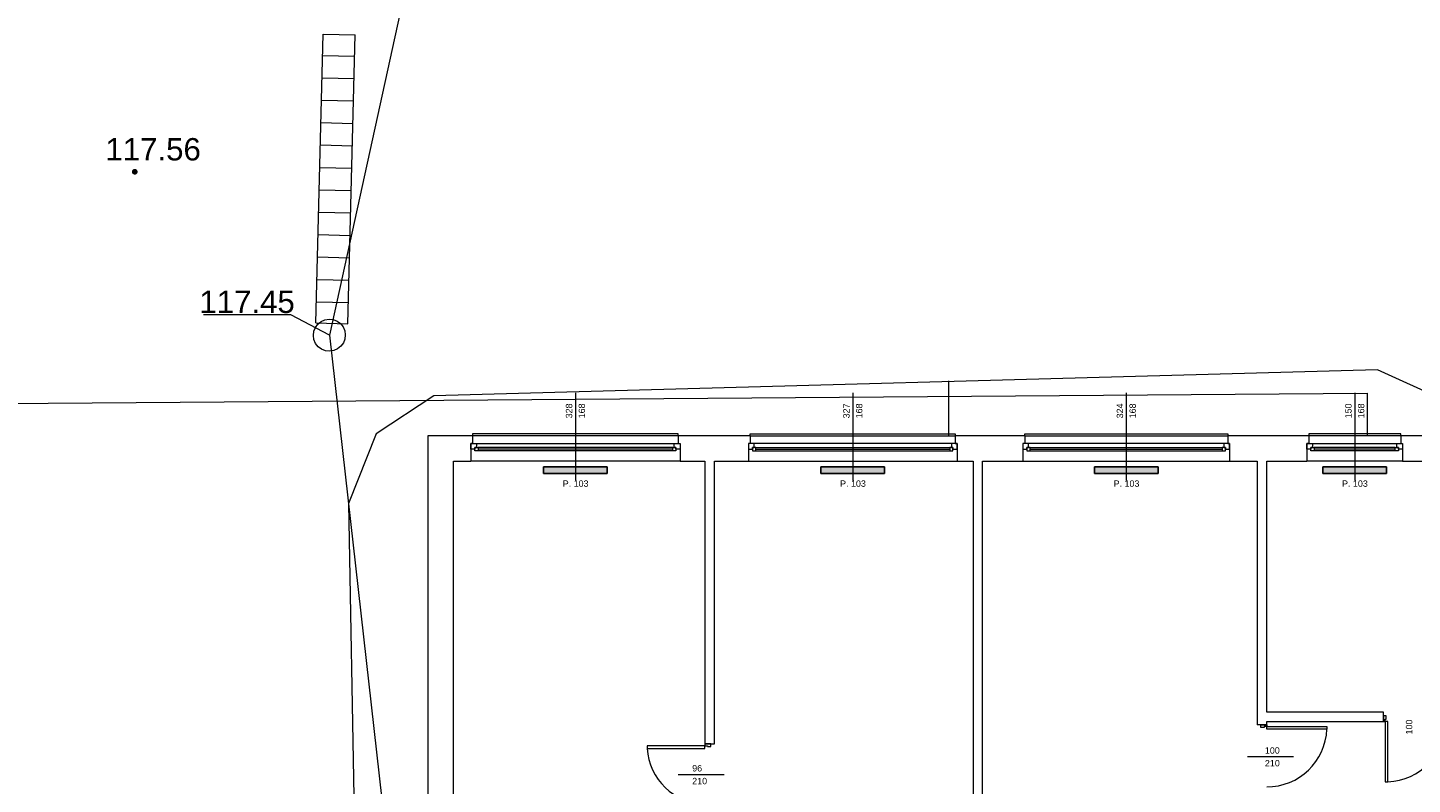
# Model space of a CAD drawing. Header units: millimetres. Extents: x 12683 to 90307, y 30842 to 62253.
# Tile 27 of 152: x 45199 to 47369, y 38340 to 39525. Entities that reach past the tile are written whole.
import ezdxf

# ---------------------------------------------------------------- set-up
doc = ezdxf.new("R2010")
doc.units = ezdxf.units.MM
doc.header["$LTSCALE"] = 0.6
for name, color, linetype, lineweight in [('zzz_podklady_drzwi_opisy', 252, 'Continuous', 15), ('zzz_podklady_okna_opisy', 252, 'Continuous', 15), ('zzz_podklady_sciany', 252, 'Continuous', 15), ('zzzz_mapa', 252, 'Continuous', 15)]:
    doc.layers.add(name, color=color, linetype=linetype, lineweight=lineweight)
doc.layers.add('zzz_podklady_grzejniki_ist', color=252, linetype='Continuous')
doc.styles.add('Arial', font='arial.ttf')
doc.styles.add('GENERATED_STYLE_1', font='ARIAL.TTF')

msp = doc.modelspace()

# ---------------------------------------------------------------- hatches: boundary and pattern name
at = {"layer": 'zzz_podklady_grzejniki_ist'}
for points in [[(46107.5, 38826.7), (46107.5, 38836.7), (46007.5, 38836.7), (46007.5, 38826.7)], [(46542, 38826.7), (46542, 38836.7), (46442, 38836.7), (46442, 38826.7)], [(46970.5, 38826.7), (46970.5, 38836.7), (46870.5, 38836.7), (46870.5, 38826.7)], [(47328.4, 38826.7), (47328.4, 38836.7), (47228.4, 38836.7), (47228.4, 38826.7)]]:
    msp.add_hatch(color=256, dxfattribs=at).paths.add_polyline_path(points, flags=0)
at = {"layer": 'zzzz_mapa'}
msp.add_hatch(color=256, dxfattribs=at).paths.add_polyline_path([(45367.2, 39303.7), (45366, 39303.5), (45364.9, 39303), (45364, 39302.3), (45363.3, 39301.3), (45362.9, 39300.2), (45362.8, 39299.1), (45363, 39297.9), (45363.4, 39296.8), (45364.2, 39295.9), (45365.1, 39295.2), (45366.2, 39294.8), (45367.4, 39294.7), (45368.6, 39294.9), (45369.6, 39295.3), (45370.5, 39296.1), (45371.2, 39297), (45371.7, 39298.1), (45371.8, 39299.3), (45371.6, 39300.5), (45371.1, 39301.5), (45370.4, 39302.4), (45369.4, 39303.1), (45368.3, 39303.6)])

# ---------------------------------------------------------------- linework, layer by layer
at = {"layer": 'zzz_podklady_drzwi_opisy'}
for p, q in [((47327.5, 38446.7), (47323.5, 38446.7)), ((47323.5, 38437.7), (47326.3, 38437.7)), ((47326.3, 38437.7), (47326.3, 38441.7)), ((47326.3, 38441.7), (47327.5, 38441.7)), ((47326.3, 38437.7), (47326.3, 38343.3)), ((47330.3, 38437.7), (47326.3, 38437.7)), ((47327.5, 38441.7), (47327.5, 38446.7)), ((47330.3, 38343.3), (47330.3, 38437.7)), ((47131.5, 38428.7), (47131.5, 38432.7)), ((47136.5, 38428.7), (47131.5, 38428.7)), ((47140.5, 38429.9), (47136.5, 38429.9)), ((47136.5, 38429.9), (47136.5, 38428.7)), ((47140.5, 38432.7), (47140.5, 38429.9)), ((47140.5, 38429.9), (47234.9, 38429.9)), ((47140.5, 38425.9), (47140.5, 38429.9)), ((47234.9, 38425.9), (47140.5, 38425.9)), ((47234.9, 38429.9), (47234.9, 38425.9)), ((46260.5, 38399.9), (46170.1, 38399.9)), ((46170.1, 38399.9), (46170.1, 38395.9)), ((46170.1, 38395.9), (46260.5, 38395.9)), ((46260.5, 38402.7), (46269.5, 38402.7)), ((46260.5, 38402.7), (46260.5, 38399.9)), ((46269.5, 38402.7), (46260.5, 38402.7)), ((46260.5, 38402.7), (46269.5, 38402.7)), ((46260.5, 38399.9), (46264.5, 38399.9)), ((46260.5, 38395.9), (46260.5, 38399.9)), ((46264.5, 38399.9), (46264.5, 38398.7)), ((46264.5, 38398.7), (46269.5, 38398.7)), ((46269.5, 38398.7), (46269.5, 38402.7)), ((47182.6, 38382.7), (47110.5, 38382.7)), ((46218.4, 38354.7), (46290.5, 38354.7)), ((47326.3, 38343.3), (47330.3, 38343.3))]:
    msp.add_line(p, q, dxfattribs=at)
for centre, radius, start, end in [((47326.3, 38437.7), 94.4, 272.4285, 0), ((47140.5, 38429.9), 94.4, 270, 357.5715), ((46260.5, 38399.9), 90.4, 182.536, 270)]:
    msp.add_arc(centre, radius, start, end, dxfattribs=at)
at = {"layer": 'zzz_podklady_grzejniki_ist'}
for p, q in [((46007.5, 38826.7), (46007.5, 38836.7)), ((46007.5, 38836.7), (46107.5, 38836.7)), ((46107.5, 38836.7), (46107.5, 38826.7)), ((46442, 38826.7), (46442, 38836.7)), ((46442, 38836.7), (46542, 38836.7)), ((46542, 38836.7), (46542, 38826.7)), ((46870.5, 38826.7), (46870.5, 38836.7)), ((46870.5, 38836.7), (46970.5, 38836.7)), ((46970.5, 38836.7), (46970.5, 38826.7)), ((47228.4, 38826.7), (47228.4, 38836.7)), ((47228.4, 38836.7), (47328.4, 38836.7)), ((47328.4, 38836.7), (47328.4, 38826.7)), ((46007.5, 38826.7), (46107.5, 38826.7)), ((46442, 38826.7), (46542, 38826.7)), ((46870.5, 38826.7), (46970.5, 38826.7)), ((47228.4, 38826.7), (47328.4, 38826.7))]:
    msp.add_line(p, q, dxfattribs=at)
at = {"layer": 'zzz_podklady_sciany'}
for p, q in [((45826.5, 38885.7), (45826.5, 38200.7)), ((45896.5, 38885.7), (45826.5, 38885.7)), ((45896.5, 38873.7), (45893.5, 38873.7)), ((45893.5, 38873.7), (45893.5, 38864.7)), ((46218.5, 38888.7), (45896.5, 38888.7)), ((45896.5, 38888.7), (45896.5, 38885.7)), ((45896.5, 38885.7), (45896.5, 38873.7)), ((46218.5, 38885.7), (45896.5, 38885.7)), ((46218.5, 38885.7), (46218.5, 38888.7)), ((46218.5, 38885.7), (46218.5, 38873.7)), ((46331.5, 38885.7), (46218.5, 38885.7)), ((46218.5, 38873.7), (46221.5, 38873.7)), ((46221.5, 38873.7), (46221.5, 38864.7)), ((46331.5, 38873.7), (46328.5, 38873.7)), ((46328.5, 38873.7), (46328.5, 38864.7)), ((46331.5, 38885.7), (46331.5, 38888.7)), ((46331.5, 38888.7), (46652.5, 38888.7)), ((46331.5, 38885.7), (46331.5, 38873.7)), ((46331.5, 38885.7), (46652.5, 38885.7)), ((46652.5, 38888.7), (46652.5, 38885.7)), ((46652.5, 38885.7), (46652.5, 38873.7)), ((46761.5, 38885.7), (46652.5, 38885.7)), ((46652.5, 38873.7), (46655.5, 38873.7)), ((46655.5, 38873.7), (46655.5, 38864.7)), ((46761.5, 38873.7), (46758.5, 38873.7)), ((46758.5, 38873.7), (46758.5, 38864.7)), ((46761.5, 38885.7), (46761.5, 38888.7)), ((46761.5, 38888.7), (47079.5, 38888.7)), ((46761.5, 38885.7), (46761.5, 38873.7)), ((46761.5, 38885.7), (47079.5, 38885.7)), ((47079.5, 38888.7), (47079.5, 38885.7)), ((47079.5, 38885.7), (47079.5, 38873.7)), ((47206.4, 38885.7), (47079.5, 38885.7)), ((47079.5, 38873.7), (47082.5, 38873.7)), ((47082.5, 38873.7), (47082.5, 38864.7)), ((47206.4, 38873.7), (47203.4, 38873.7)), ((47203.4, 38873.7), (47203.4, 38864.7)), ((47350.4, 38888.7), (47206.4, 38888.7)), ((47206.4, 38888.7), (47206.4, 38885.7)), ((47206.4, 38885.7), (47206.4, 38873.7)), ((47350.4, 38885.7), (47206.4, 38885.7)), ((47350.4, 38885.7), (47350.4, 38888.7)), ((47350.4, 38885.7), (47350.4, 38873.7)), ((47458.5, 38885.7), (47350.4, 38885.7)), ((47350.4, 38873.7), (47353.4, 38873.7)), ((47353.4, 38873.7), (47353.4, 38864.7)), ((45893.5, 38864.7), (45893.5, 38845.7)), ((46221.5, 38864.7), (46221.5, 38845.7)), ((46328.5, 38864.7), (46328.5, 38845.7)), ((46655.5, 38864.7), (46655.5, 38845.7)), ((46758.5, 38864.7), (46758.5, 38845.7)), ((47082.5, 38864.7), (47082.5, 38845.7)), ((47203.4, 38864.7), (47203.4, 38845.7)), ((47353.4, 38864.7), (47353.4, 38845.7)), ((45866.5, 38280.7), (45866.5, 38845.7)), ((45866.5, 38845.7), (45893.5, 38845.7)), ((46221.5, 38845.7), (45893.5, 38845.7)), ((46221.5, 38845.7), (45893.5, 38845.7)), ((46221.5, 38845.7), (46260.5, 38845.7)), ((46260.5, 38845.7), (46260.5, 38402.7)), ((46275.5, 38845.7), (46328.5, 38845.7)), ((46275.5, 38402.7), (46275.5, 38845.7)), ((46328.5, 38845.7), (46655.5, 38845.7)), ((46328.5, 38845.7), (46655.5, 38845.7)), ((46655.5, 38845.7), (46680.5, 38845.7)), ((46680.5, 38845.7), (46680.5, 38280.7)), ((46695.5, 38845.7), (46758.5, 38845.7)), ((46695.5, 38280.7), (46695.5, 38845.7)), ((46758.5, 38845.7), (47082.5, 38845.7)), ((46758.5, 38845.7), (47082.5, 38845.7)), ((47082.5, 38845.7), (47125.5, 38845.7)), ((47125.5, 38845.7), (47125.5, 38432.7)), ((47140.5, 38845.7), (47203.4, 38845.7)), ((47140.5, 38452.7), (47140.5, 38845.7)), ((47353.4, 38845.7), (47203.4, 38845.7)), ((47353.4, 38845.7), (47203.4, 38845.7)), ((47353.4, 38845.7), (47433.5, 38845.7)), ((47323.5, 38452.7), (47140.5, 38452.7)), ((47140.5, 38432.7), (47140.5, 38437.7)), ((47140.5, 38437.7), (47323.5, 38437.7)), ((47323.5, 38446.7), (47323.5, 38452.7)), ((47323.5, 38437.7), (47323.5, 38446.7)), ((47323.5, 38446.7), (47323.5, 38437.7)), ((47323.5, 38437.7), (47323.5, 38446.7)), ((47131.5, 38432.7), (47125.5, 38432.7)), ((47140.5, 38432.7), (47131.5, 38432.7)), ((47131.5, 38432.7), (47140.5, 38432.7)), ((47140.5, 38432.7), (47131.5, 38432.7)), ((46260.5, 38402.7), (46275.5, 38402.7))]:
    msp.add_line(p, q, dxfattribs=at)
at = {"layer": 'zzzz_mapa'}
for p, q in [((45611.8, 39074.9, 13.2), (45475.1, 39074.9, 13.2)), ((45672.1, 39043.2, -4), (45611.8, 39074.9, 13.2)), ((47313.9, 38988.7), (45835.9, 38948.3)), ((47424, 38938.8), (47313.9, 38988.7)), ((46642.5, 38885.7), (46642.5, 38971.7)), ((45835.9, 38948.3), (45745.3, 38888.7)), ((45745.3, 38888.7), (45701.9, 38779.3, 0)), ((45701.9, 38779.3, 0), (45727, 37406.5, 0))]:
    msp.add_line(p, q, dxfattribs=at)
at = {"layer": 'zzzz_mapa', "elevation": -4}
for points in [[(45651.1, 39062.3), (45662.2, 39514.9)], [(45662.2, 39514.9), (45712.4, 39513.6)], [(45701.2, 39061.1), (45712.4, 39513.6)], [(45661.4, 39481.6), (45711.6, 39480.3)], [(45661.4, 39481.6), (45711.6, 39480.3)], [(45660.6, 39446.5), (45710.7, 39445.3)], [(45660.6, 39446.5), (45710.7, 39445.3)], [(45659.7, 39411.4), (45709.8, 39410.2)], [(45659.7, 39411.4), (45709.8, 39410.2)], [(45658.8, 39376.3), (45709, 39375.1)], [(45658.8, 39376.3), (45709, 39375.1)], [(45658, 39341.2), (45708.1, 39340)], [(45658, 39341.2), (45708.1, 39340)], [(45657.1, 39306.1), (45707.2, 39304.9)], [(45657.1, 39306.1), (45707.2, 39304.9)], [(45656.2, 39271.1), (45706.4, 39269.8)], [(45656.2, 39271.1), (45706.4, 39269.8)], [(45655.4, 39236), (45705.5, 39234.7)], [(45655.4, 39236), (45705.5, 39234.7)], [(45654.5, 39200.9), (45704.6, 39199.6)], [(45654.5, 39200.9), (45704.6, 39199.6)], [(45653.6, 39165.8), (45703.8, 39164.6)], [(45653.6, 39165.8), (45703.8, 39164.6)], [(45652.8, 39130.7), (45702.9, 39129.5)], [(45652.8, 39130.7), (45702.9, 39129.5)], [(45651.9, 39095.6), (45702, 39094.4)], [(45651.9, 39095.6), (45702, 39094.4)], [(45651.1, 39062.3), (45701.2, 39061.1)], [(44749, 38933.2), (47298.1, 38952.4), (47298.1, 38885.7)]]:
    msp.add_lwpolyline(points, dxfattribs=at)
at = {"layer": 'zzzz_mapa', "elevation": -2}
msp.add_lwpolyline([(45697.1, 39043.7), (45696.4, 39037.2), (45694, 39031.1), (45690.1, 39025.8), (45685, 39021.7), (45679, 39019.1), (45672.5, 39018.2), (45666, 39018.9), (45659.9, 39021.3), (45654.7, 39025.2), (45650.6, 39030.3), (45648, 39036.3), (45647, 39042.8), (45647.8, 39049.3), (45650.2, 39055.4), (45654, 39060.7), (45659.2, 39064.7), (45665.2, 39067.3), (45671.6, 39068.3), (45678.1, 39067.6), (45684.2, 39065.2), (45689.5, 39061.3), (45693.6, 39056.2), (45696.2, 39050.1)], close=True, dxfattribs=at)

# ---------------------------------------------------------------- texts
at = {"layer": 'zzz_podklady_drzwi_opisy', "insert": (47368.7, 38417.7), "char_height": 10, "attachment_point": 7, "rotation": 90, "style": 'GENERATED_STYLE_1'}
msp.add_mtext('{100}', dxfattribs=at)
at = {"layer": 'zzz_podklady_drzwi_opisy', "char_height": 10, "attachment_point": 7, "style": 'GENERATED_STYLE_1'}
for s, insert in [('{100}', (47137.7, 38387.5)), ('{96}', (46240.5, 38359.5)), ('{210}', (47137.7, 38367.5)), ('{210}', (46240.5, 38339.5))]:
    msp.add_mtext(s, dxfattribs=dict(at, insert=insert))
at = {"layer": 'zzz_podklady_okna_opisy', "char_height": 10, "attachment_point": 7, "rotation": 90, "style": 'GENERATED_STYLE_1'}
for s, insert in [('{328}', (46052.7, 38912.9)), ('{168}', (46072.7, 38912.9)), ('{327}', (46487.2, 38912.9)), ('{168}', (46507.2, 38912.9)), ('{324}', (46915.7, 38912.9)), ('{168}', (46935.7, 38912.9)), ('{150}', (47273.6, 38912.9)), ('{168}', (47293.6, 38912.9))]:
    msp.add_mtext(s, dxfattribs=dict(at, insert=insert))
at = {"layer": 'zzz_podklady_okna_opisy', "char_height": 10, "attachment_point": 7, "style": 'GENERATED_STYLE_1'}
for insert in [(46037.7, 38805.5), (46472.2, 38805.5), (46900.7, 38805.5), (47258.6, 38805.5)]:
    msp.add_mtext('{P. 103}', dxfattribs=dict(at, insert=insert))
at = {"layer": 'zzzz_mapa', "style": 'Arial'}
for s, p in [('117.56', (45321.2, 39317, 1081.1)), ('117.45', (45468.4, 39078, 13.2))]:
    msp.add_text(s, height=35, dxfattribs=at).set_placement(p)

# ---------------------------------------------------------------- next in the draw order: wipeouts: each hides what was drawn before it
at = {"ltscale": 12312.220258}
msp.add_wipeout([(45905, 38862.2), (45905, 38867.2), (45902.5, 38867.2), (45902.5, 38873.7), (46212.5, 38873.7), (46212.5, 38867.2), (46210, 38867.2), (46210, 38862.2)], dxfattribs=at).dxf.layer = 'zzz_podklady_sciany'
at = {"ltscale": 12272.266798}
msp.add_wipeout([(46644, 38862.2), (46644, 38867.2), (46646.5, 38867.2), (46646.5, 38873.7), (46337.5, 38873.7), (46337.5, 38867.2), (46340, 38867.2), (46340, 38862.2)], dxfattribs=at).dxf.layer = 'zzz_podklady_sciany'
at = {"ltscale": 12152.408262}
msp.add_wipeout([(47071, 38862.2), (47071, 38867.2), (47073.5, 38867.2), (47073.5, 38873.7), (46767.5, 38873.7), (46767.5, 38867.2), (46770, 38867.2), (46770, 38862.2)], dxfattribs=at).dxf.layer = 'zzz_podklady_sciany'
at = {"ltscale": 5211.845131}
msp.add_wipeout([(47214.9, 38862.2), (47214.9, 38867.2), (47212.4, 38867.2), (47212.4, 38873.7), (47344.4, 38873.7), (47344.4, 38867.2), (47341.9, 38867.2), (47341.9, 38862.2)], dxfattribs=at).dxf.layer = 'zzz_podklady_sciany'

# ---------------------------------------------------------------- next in the draw order: linework, layer by layer
at = {"layer": 'zzz_podklady_okna_opisy'}
for p, q in [((46057.5, 38952.8), (46057.5, 38815.7)), ((46492, 38952.8), (46492, 38815.7)), ((46920.5, 38952.8), (46920.5, 38815.7)), ((47278.4, 38952.8), (47278.4, 38815.7))]:
    msp.add_line(p, q, dxfattribs=at)
at = {"layer": 'zzz_podklady_sciany'}
for p, q in [((45893.5, 38873.7), (45902.5, 38873.7)), ((45893.5, 38864.7), (45893.5, 38873.7)), ((45893.5, 38873.7), (45893.5, 38864.7)), ((45896.5, 38873.7), (45893.5, 38873.7)), ((45902.5, 38873.7), (45902.5, 38867.2)), ((45902.5, 38873.7), (46212.5, 38873.7)), ((46212.5, 38867.2), (46212.5, 38873.7)), ((46212.5, 38873.7), (46221.5, 38873.7)), ((46218.5, 38873.7), (46221.5, 38873.7)), ((46221.5, 38873.7), (46221.5, 38864.7)), ((46221.5, 38873.7), (46221.5, 38864.7)), ((46337.5, 38873.7), (46328.5, 38873.7)), ((46328.5, 38873.7), (46328.5, 38864.7)), ((46328.5, 38873.7), (46328.5, 38864.7)), ((46331.5, 38873.7), (46328.5, 38873.7)), ((46337.5, 38867.2), (46337.5, 38873.7)), ((46646.5, 38873.7), (46337.5, 38873.7)), ((46655.5, 38873.7), (46646.5, 38873.7)), ((46646.5, 38873.7), (46646.5, 38867.2)), ((46652.5, 38873.7), (46655.5, 38873.7)), ((46655.5, 38864.7), (46655.5, 38873.7)), ((46655.5, 38873.7), (46655.5, 38864.7)), ((46767.5, 38873.7), (46758.5, 38873.7)), ((46758.5, 38873.7), (46758.5, 38864.7)), ((46758.5, 38873.7), (46758.5, 38864.7)), ((46761.5, 38873.7), (46758.5, 38873.7)), ((46767.5, 38867.2), (46767.5, 38873.7)), ((47073.5, 38873.7), (46767.5, 38873.7)), ((47082.5, 38873.7), (47073.5, 38873.7)), ((47073.5, 38873.7), (47073.5, 38867.2)), ((47079.5, 38873.7), (47082.5, 38873.7)), ((47082.5, 38864.7), (47082.5, 38873.7)), ((47082.5, 38873.7), (47082.5, 38864.7)), ((47203.4, 38873.7), (47212.4, 38873.7)), ((47203.4, 38864.7), (47203.4, 38873.7)), ((47203.4, 38873.7), (47203.4, 38864.7)), ((47206.4, 38873.7), (47203.4, 38873.7)), ((47212.4, 38873.7), (47212.4, 38867.2)), ((47212.4, 38873.7), (47344.4, 38873.7)), ((47344.4, 38867.2), (47344.4, 38873.7)), ((47344.4, 38873.7), (47353.4, 38873.7)), ((47350.4, 38873.7), (47353.4, 38873.7)), ((47353.4, 38873.7), (47353.4, 38864.7)), ((47353.4, 38873.7), (47353.4, 38864.7)), ((45900, 38864.7), (45893.5, 38864.7)), ((45902.5, 38867.2), (45900, 38867.2)), ((45900, 38867.2), (45900, 38864.7)), ((45900, 38867.2), (45905, 38867.2)), ((45900, 38862.2), (45900, 38867.2)), ((45905, 38862.2), (45900, 38862.2)), ((46210, 38867.2), (45905, 38867.2)), ((45905, 38867.2), (45905, 38862.2)), ((46210, 38864.7), (45905, 38864.7)), ((46210, 38862.2), (45905, 38862.2)), ((46210, 38862.2), (45905, 38862.2)), ((46210, 38862.2), (46210, 38867.2)), ((46210, 38867.2), (46215, 38867.2)), ((46215, 38862.2), (46210, 38862.2)), ((46215, 38867.2), (46212.5, 38867.2)), ((46215, 38864.7), (46215, 38867.2)), ((46215, 38867.2), (46215, 38862.2)), ((46221.5, 38864.7), (46215, 38864.7)), ((46328.5, 38864.7), (46335, 38864.7)), ((46335, 38864.7), (46335, 38867.2)), ((46335, 38867.2), (46337.5, 38867.2)), ((46340, 38867.2), (46335, 38867.2)), ((46335, 38867.2), (46335, 38862.2)), ((46335, 38862.2), (46340, 38862.2)), ((46340, 38867.2), (46644, 38867.2)), ((46340, 38862.2), (46340, 38867.2)), ((46340, 38864.7), (46644, 38864.7)), ((46340, 38862.2), (46644, 38862.2)), ((46340, 38862.2), (46644, 38862.2)), ((46649, 38867.2), (46644, 38867.2)), ((46644, 38867.2), (46644, 38862.2)), ((46644, 38862.2), (46649, 38862.2)), ((46646.5, 38867.2), (46649, 38867.2)), ((46649, 38867.2), (46649, 38864.7)), ((46649, 38862.2), (46649, 38867.2)), ((46649, 38864.7), (46655.5, 38864.7)), ((46758.5, 38864.7), (46765, 38864.7)), ((46765, 38864.7), (46765, 38867.2)), ((46765, 38867.2), (46767.5, 38867.2)), ((46770, 38867.2), (46765, 38867.2)), ((46765, 38867.2), (46765, 38862.2)), ((46765, 38862.2), (46770, 38862.2)), ((46770, 38867.2), (47071, 38867.2)), ((46770, 38862.2), (46770, 38867.2)), ((46770, 38864.7), (47071, 38864.7)), ((46770, 38862.2), (47071, 38862.2)), ((46770, 38862.2), (47071, 38862.2)), ((47076, 38867.2), (47071, 38867.2)), ((47071, 38867.2), (47071, 38862.2)), ((47071, 38862.2), (47076, 38862.2)), ((47073.5, 38867.2), (47076, 38867.2)), ((47076, 38867.2), (47076, 38864.7)), ((47076, 38862.2), (47076, 38867.2)), ((47076, 38864.7), (47082.5, 38864.7)), ((47209.9, 38864.7), (47203.4, 38864.7)), ((47212.4, 38867.2), (47209.9, 38867.2)), ((47209.9, 38867.2), (47209.9, 38864.7)), ((47209.9, 38867.2), (47214.9, 38867.2)), ((47209.9, 38862.2), (47209.9, 38867.2)), ((47214.9, 38862.2), (47209.9, 38862.2)), ((47341.9, 38867.2), (47214.9, 38867.2)), ((47214.9, 38867.2), (47214.9, 38862.2)), ((47341.9, 38864.7), (47214.9, 38864.7)), ((47341.9, 38862.2), (47214.9, 38862.2)), ((47341.9, 38862.2), (47214.9, 38862.2)), ((47341.9, 38862.2), (47341.9, 38867.2)), ((47341.9, 38867.2), (47346.9, 38867.2)), ((47346.9, 38862.2), (47341.9, 38862.2)), ((47346.9, 38867.2), (47344.4, 38867.2)), ((47346.9, 38864.7), (47346.9, 38867.2)), ((47346.9, 38867.2), (47346.9, 38862.2)), ((47353.4, 38864.7), (47346.9, 38864.7))]:
    msp.add_line(p, q, dxfattribs=at)
at = {"layer": 'zzzz_mapa', "elevation": -4}
msp.add_lwpolyline([(45944.7, 40974.7), (45932.6, 40231.3), (45672.1, 39043.2), (45794.9, 37954.5)], dxfattribs=at)

doc.saveas('drawing.dxf')
